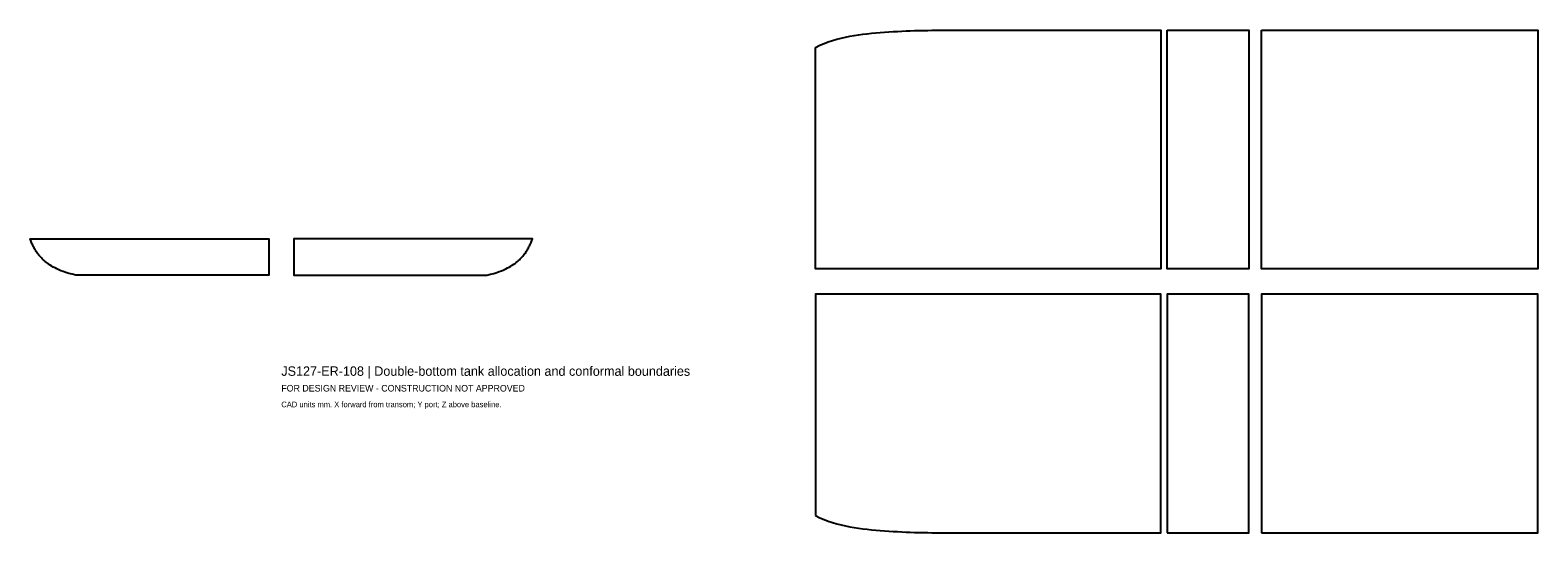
# Model space of a CAD drawing. Header units: millimetres. Extents: x -3997 to 20000, y -3998 to 3998.
import ezdxf

# ---------------------------------------------------------------- set-up
doc = ezdxf.new("R2010")
doc.units = ezdxf.units.MM
doc.layers.add('ANNOTATION', color=7, linetype='Continuous')
doc.layers.add('RESERVATION', color=1, linetype='Continuous')

msp = doc.modelspace()

# ---------------------------------------------------------------- linework, layer by layer
at = {"layer": 'RESERVATION'}
for points in [[(8500, 3724), (8569, 3758), (8638, 3787), (8706, 3812), (8775, 3835), (8844, 3855), (8912, 3872), (8981, 3888), (9050, 3901), (9119, 3913), (9188, 3923), (9256, 3932), (9325, 3941), (9394, 3948), (9462, 3955), (9531, 3961), (9600, 3966), (9669, 3971), (9738, 3975), (9806, 3979), (9875, 3982), (9944, 3985), (10012, 3988), (10081, 3990), (10150, 3992), (10219, 3994), (10288, 3995), (10356, 3996), (10425, 3996), (10494, 3996), (10562, 3996), (10631, 3996), (10700, 3997), (10769, 3997), (10838, 3997), (10906, 3997), (10975, 3997), (11044, 3997), (11112, 3997), (11181, 3997), (11250, 3997), (11319, 3997), (11388, 3997), (11456, 3997), (11525, 3997), (11594, 3997), (11662, 3997), (11731, 3997), (11800, 3997), (11869, 3997), (11938, 3997), (12006, 3997), (12075, 3997), (12144, 3997), (12212, 3997), (12281, 3997), (12350, 3997), (12419, 3997), (12488, 3997), (12556, 3997), (12625, 3997), (12694, 3997), (12762, 3997), (12831, 3997), (12900, 3997), (12969, 3997), (13038, 3997), (13106, 3997), (13175, 3997), (13244, 3997), (13312, 3997), (13381, 3997), (13450, 3997), (13519, 3997), (13588, 3997), (13656, 3997), (13725, 3997), (13794, 3997), (13862, 3997), (13931, 3997), (14000, 3997), (14000, 200), (8500, 200)], [(14100, 3997), (14116, 3997), (14132, 3997), (14149, 3997), (14165, 3997), (14181, 3997), (14198, 3997), (14214, 3997), (14230, 3997), (14246, 3997), (14262, 3997), (14279, 3997), (14295, 3997), (14311, 3997), (14328, 3997), (14344, 3997), (14360, 3997), (14376, 3997), (14392, 3997), (14409, 3997), (14425, 3997), (14441, 3997), (14458, 3997), (14474, 3997), (14490, 3997), (14506, 3997), (14522, 3997), (14539, 3997), (14555, 3997), (14571, 3997), (14588, 3997), (14604, 3997), (14620, 3997), (14636, 3997), (14652, 3997), (14669, 3997), (14685, 3997), (14701, 3997), (14718, 3997), (14734, 3997), (14750, 3997), (14766, 3997), (14782, 3997), (14799, 3997), (14815, 3997), (14831, 3997), (14848, 3997), (14864, 3997), (14880, 3997), (14896, 3997), (14912, 3997), (14929, 3997), (14945, 3997), (14961, 3997), (14978, 3997), (14994, 3997), (15010, 3997), (15026, 3997), (15042, 3997), (15059, 3997), (15075, 3997), (15091, 3997), (15108, 3997), (15124, 3997), (15140, 3997), (15156, 3997), (15172, 3997), (15189, 3997), (15205, 3998), (15221, 3998), (15238, 3998), (15254, 3998), (15270, 3998), (15286, 3998), (15302, 3998), (15319, 3998), (15335, 3998), (15351, 3998), (15368, 3998), (15384, 3998), (15400, 3998), (15400, 200), (14100, 200)], [(15600, 3998), (15655, 3998), (15710, 3998), (15765, 3998), (15820, 3998), (15875, 3998), (15930, 3998), (15985, 3998), (16040, 3998), (16095, 3998), (16150, 3998), (16205, 3998), (16260, 3998), (16315, 3998), (16370, 3998), (16425, 3998), (16480, 3998), (16535, 3998), (16590, 3998), (16645, 3998), (16700, 3998), (16755, 3998), (16810, 3998), (16865, 3998), (16920, 3998), (16975, 3998), (17030, 3998), (17085, 3998), (17140, 3998), (17195, 3998), (17250, 3998), (17305, 3998), (17360, 3998), (17415, 3998), (17470, 3998), (17525, 3998), (17580, 3998), (17635, 3998), (17690, 3998), (17745, 3998), (17800, 3998), (17855, 3998), (17910, 3998), (17965, 3998), (18020, 3998), (18075, 3998), (18130, 3998), (18185, 3998), (18240, 3998), (18295, 3998), (18350, 3998), (18405, 3998), (18460, 3997), (18515, 3997), (18570, 3997), (18625, 3997), (18680, 3997), (18735, 3997), (18790, 3997), (18845, 3997), (18900, 3997), (18955, 3997), (19010, 3997), (19065, 3997), (19120, 3997), (19175, 3997), (19230, 3997), (19285, 3997), (19340, 3997), (19395, 3997), (19450, 3997), (19505, 3997), (19560, 3997), (19615, 3997), (19670, 3997), (19725, 3997), (19780, 3997), (19835, 3997), (19890, 3997), (19945, 3997), (20000, 3997), (20000, 200), (15600, 200)], [(-3272, 100), (-3331, 114), (-3382, 129), (-3428, 144), (-3470, 158), (-3507, 172), (-3542, 187), (-3573, 202), (-3602, 216), (-3629, 230), (-3654, 245), (-3677, 260), (-3699, 274), (-3720, 288), (-3739, 303), (-3757, 318), (-3773, 332), (-3789, 347), (-3804, 361), (-3819, 375), (-3832, 390), (-3845, 404), (-3857, 419), (-3868, 434), (-3879, 448), (-3890, 462), (-3900, 477), (-3909, 491), (-3918, 506), (-3926, 520), (-3934, 535), (-3942, 550), (-3949, 564), (-3957, 578), (-3963, 593), (-3970, 607), (-3976, 622), (-3982, 636), (-3987, 651), (-3992, 665), (-3997, 680), (-200, 680), (-200, 100)], [(3272, 100), (3331, 114), (3382, 129), (3428, 144), (3470, 158), (3507, 172), (3542, 187), (3573, 202), (3602, 216), (3629, 230), (3654, 245), (3677, 260), (3699, 274), (3720, 288), (3739, 303), (3757, 318), (3773, 332), (3789, 347), (3804, 361), (3819, 375), (3832, 390), (3845, 404), (3857, 419), (3868, 434), (3879, 448), (3890, 462), (3900, 477), (3909, 491), (3918, 506), (3926, 520), (3934, 535), (3942, 550), (3949, 564), (3957, 578), (3963, 593), (3970, 607), (3976, 622), (3982, 636), (3987, 651), (3992, 665), (3997, 680), (200, 680), (200, 100)], [(8500, -3724), (8569, -3758), (8638, -3787), (8706, -3812), (8775, -3835), (8844, -3855), (8912, -3872), (8981, -3888), (9050, -3901), (9119, -3913), (9188, -3923), (9256, -3932), (9325, -3941), (9394, -3948), (9462, -3955), (9531, -3961), (9600, -3966), (9669, -3971), (9738, -3975), (9806, -3979), (9875, -3982), (9944, -3985), (10012, -3988), (10081, -3990), (10150, -3992), (10219, -3994), (10288, -3995), (10356, -3996), (10425, -3996), (10494, -3996), (10562, -3996), (10631, -3996), (10700, -3997), (10769, -3997), (10838, -3997), (10906, -3997), (10975, -3997), (11044, -3997), (11112, -3997), (11181, -3997), (11250, -3997), (11319, -3997), (11388, -3997), (11456, -3997), (11525, -3997), (11594, -3997), (11662, -3997), (11731, -3997), (11800, -3997), (11869, -3997), (11938, -3997), (12006, -3997), (12075, -3997), (12144, -3997), (12212, -3997), (12281, -3997), (12350, -3997), (12419, -3997), (12488, -3997), (12556, -3997), (12625, -3997), (12694, -3997), (12762, -3997), (12831, -3997), (12900, -3997), (12969, -3997), (13038, -3997), (13106, -3997), (13175, -3997), (13244, -3997), (13312, -3997), (13381, -3997), (13450, -3997), (13519, -3997), (13588, -3997), (13656, -3997), (13725, -3997), (13794, -3997), (13862, -3997), (13931, -3997), (14000, -3997), (14000, -200), (8500, -200)], [(14100, -3997), (14116, -3997), (14132, -3997), (14149, -3997), (14165, -3997), (14181, -3997), (14198, -3997), (14214, -3997), (14230, -3997), (14246, -3997), (14262, -3997), (14279, -3997), (14295, -3997), (14311, -3997), (14328, -3997), (14344, -3997), (14360, -3997), (14376, -3997), (14392, -3997), (14409, -3997), (14425, -3997), (14441, -3997), (14458, -3997), (14474, -3997), (14490, -3997), (14506, -3997), (14522, -3997), (14539, -3997), (14555, -3997), (14571, -3997), (14588, -3997), (14604, -3997), (14620, -3997), (14636, -3997), (14652, -3997), (14669, -3997), (14685, -3997), (14701, -3997), (14718, -3997), (14734, -3997), (14750, -3997), (14766, -3997), (14782, -3997), (14799, -3997), (14815, -3997), (14831, -3997), (14848, -3997), (14864, -3997), (14880, -3998), (14896, -3998), (14912, -3998), (14929, -3998), (14945, -3998), (14961, -3998), (14978, -3998), (14994, -3998), (15010, -3998), (15026, -3998), (15042, -3998), (15059, -3998), (15075, -3998), (15091, -3998), (15108, -3998), (15124, -3998), (15140, -3998), (15156, -3998), (15172, -3998), (15189, -3998), (15205, -3998), (15221, -3998), (15238, -3998), (15254, -3998), (15270, -3998), (15286, -3998), (15302, -3998), (15319, -3998), (15335, -3998), (15351, -3998), (15368, -3998), (15384, -3998), (15400, -3998), (15400, -200), (14100, -200)], [(15600, -3998), (15655, -3998), (15710, -3998), (15765, -3998), (15820, -3998), (15875, -3998), (15930, -3998), (15985, -3998), (16040, -3998), (16095, -3998), (16150, -3998), (16205, -3998), (16260, -3998), (16315, -3998), (16370, -3998), (16425, -3998), (16480, -3998), (16535, -3998), (16590, -3998), (16645, -3998), (16700, -3998), (16755, -3998), (16810, -3998), (16865, -3998), (16920, -3998), (16975, -3998), (17030, -3998), (17085, -3998), (17140, -3998), (17195, -3998), (17250, -3998), (17305, -3998), (17360, -3998), (17415, -3998), (17470, -3998), (17525, -3998), (17580, -3998), (17635, -3998), (17690, -3998), (17745, -3998), (17800, -3998), (17855, -3998), (17910, -3998), (17965, -3998), (18020, -3998), (18075, -3998), (18130, -3998), (18185, -3998), (18240, -3998), (18295, -3998), (18350, -3998), (18405, -3998), (18460, -3998), (18515, -3998), (18570, -3998), (18625, -3998), (18680, -3997), (18735, -3997), (18790, -3997), (18845, -3997), (18900, -3997), (18955, -3997), (19010, -3997), (19065, -3997), (19120, -3997), (19175, -3997), (19230, -3997), (19285, -3997), (19340, -3997), (19395, -3997), (19450, -3997), (19505, -3997), (19560, -3997), (19615, -3997), (19670, -3997), (19725, -3997), (19780, -3997), (19835, -3997), (19890, -3997), (19945, -3997), (20000, -3997), (20000, -200), (15600, -200)]]:
    msp.add_lwpolyline(points, close=True, dxfattribs=at)

# ---------------------------------------------------------------- texts
at = {"layer": 'ANNOTATION'}
for s, height, p in [('JS127-ER-108 | Double-bottom tank allocation and conformal boundaries', 150, (0, -1500)), ('FOR DESIGN REVIEW - CONSTRUCTION NOT APPROVED', 105, (0, -1750)), ('CAD units mm. X forward from transom; Y port; Z above baseline.', 90, (0, -2000))]:
    msp.add_text(s, height=height, dxfattribs=at).set_placement(p)

doc.saveas('drawing.dxf')
